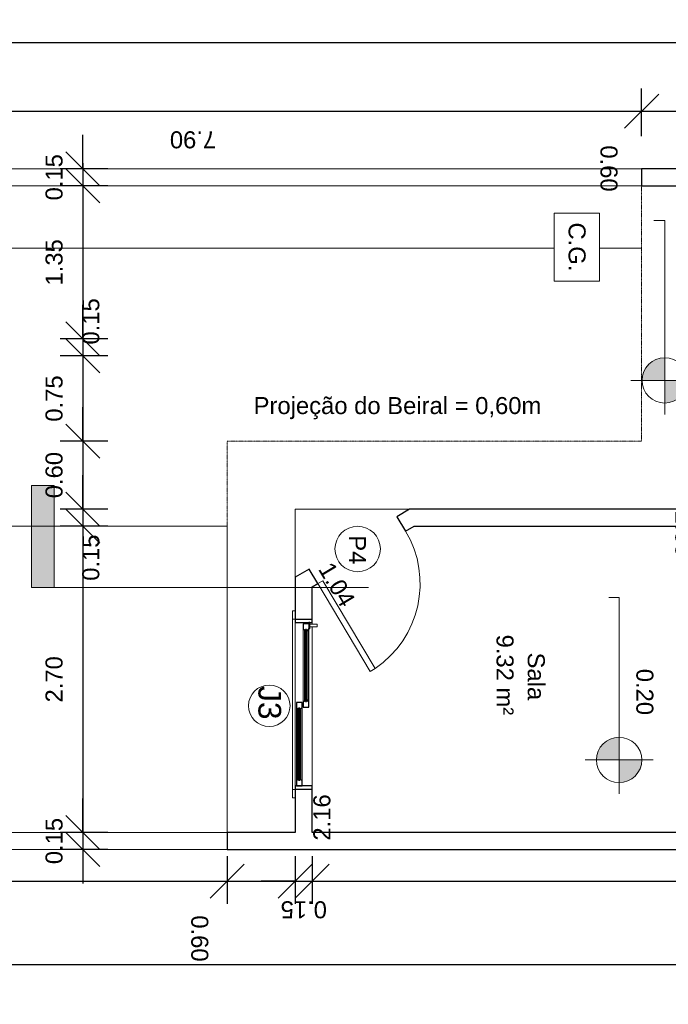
# Model space of a CAD drawing. Header units: centimetres. Extents: x 1481 to 8105, y -69 to 2574.
# Tile 6 of 16: x 1967 to 2538, y 1607 to 2474. Entities that reach past the tile are written whole.
import ezdxf

# ---------------------------------------------------------------- set-up
doc = ezdxf.new("R2010")
doc.units = ezdxf.units.CM
doc.linetypes.add('Oculta', pattern=[0.714375, 0.47625, -0.238125])
doc.linetypes.add('Projeção', pattern=[0.396875, 0.238125, -0.15875])
for name, color, linetype, lineweight in [('A-ANNO-DIMS', 1, 'Continuous', 9), ('A-AREA-IDEN', 1, 'Continuous', 9), ('A-DETL-HDLN', 84, 'Oculta', 9), ('A-DETL-THIN', 151, 'Continuous', 9), ('A-DOOR', 31, 'Continuous', 9), ('A-DOOR-IDEN', 31, 'Continuous', 9), ('A-FLOR', 192, 'Continuous', 9), ('A-FLOR-OVHD', 1, 'Projeção', 9), ('A-GENM', 13, 'Continuous', 9), ('A-GLAZ', 151, 'Continuous', 9), ('A-GLAZ-IDEN', 152, 'Continuous', 9), ('A-WALL', 250, 'Continuous', 9), ('C-TOPO', 7, 'Continuous', 9), ('G-ANNO-DIMS', 182, 'Continuous', 9), ('G-ANNO-SYMB', 111, 'Continuous', 9), ('G-ANNO-TEXT', 231, 'Continuous', 9)]:
    doc.layers.add(name, color=color, linetype=linetype, lineweight=lineweight)
doc.styles.add('Arial', font='arial.ttf', dxfattribs={"height": 15})
doc.styles.add('Arial_1', font='arial.ttf', dxfattribs={"height": 20})
doc.dimstyles.new('Cotas_Internas', dxfattribs={"dimscale": 30.48, "dimtxt": 15.303891, "dimasz": 0.695971, "dimexe": 0, "dimexo": 0.0625, "dimgap": 0.328084, "dimtad": 0, "dimjust": 2, "dimlfac": 0.01, "dimrnd": 0.01, "dimzin": 0, "dimdsep": 46, "dimtxsty": 'Arial', "dimblk1": 'NONE', "dimblk2": 'OBLIQUE', "dimsah": 1, "dimcen": 0.09, "dimse1": 1, "dimsd1": 1, "dimsd2": 1, "dimazin": 0, "dimtfac": 1, "dimtdec": 4, "dimtix": 1, "dimtmove": 2, "dimatfit": 3, "dimfxl": 0, "dimfxlon": 1, "dimtvp": 1, "dimtolj": 1, "dimtzin": 0, "dimarcsym": 2})
doc.dimstyles.new('Cotas_Planta_Baixa', dxfattribs={"dimscale": 30.48, "dimtxt": 15.303891, "dimasz": 0.984252, "dimexe": 0.656168, "dimexo": 0.0625, "dimgap": 0.574147, "dimtad": 1, "dimlfac": 0.01, "dimrnd": 0.01, "dimzin": 0, "dimdsep": 46, "dimtxsty": 'Arial', "dimblk1": 'OBLIQUE', "dimblk2": 'OBLIQUE', "dimsah": 1, "dimcen": 0.09, "dimdle": 0.656168, "dimazin": 0, "dimtfac": 1, "dimtdec": 4, "dimtix": 1, "dimtmove": 0, "dimatfit": 3, "dimfxl": 0.787402, "dimfxlon": 1, "dimtvp": 1, "dimtolj": 1, "dimtzin": 0, "dimarcsym": 2})
doc.dimstyles.new('Cotas_Planta_Baixa_1', dxfattribs={"dimscale": 30.48, "dimtxt": 15.303891, "dimasz": 0.984252, "dimexe": 0.656168, "dimexo": 0.0625, "dimgap": 0.574147, "dimtad": 1, "dimlfac": 0.01, "dimrnd": 0.01, "dimzin": 0, "dimdsep": 46, "dimtxsty": 'Arial', "dimblk1": 'OBLIQUE', "dimblk2": 'OBLIQUE', "dimsah": 1, "dimcen": 0.09, "dimdle": 0.656168, "dimazin": 0, "dimtfac": 1, "dimtdec": 4, "dimtix": 1, "dimtmove": 1, "dimatfit": 3, "dimfxl": 0.787402, "dimfxlon": 1, "dimtvp": 1, "dimtolj": 1, "dimtzin": 0, "dimarcsym": 2})

# ---------------------------------------------------------------- blocks, each defined once
blk = doc.blocks.new('M_Folha única - 90 x 210-645858-Planta Baixa')
at = {"layer": 'A-DOOR', "lineweight": 18}
for p, q in [((39.9, 7.5), (39.9, 97.52)), ((45, 97.52), (39.9, 97.52)), ((45, 7.5), (45, 97.52)), ((45, 7.5), (39.9, 7.5))]:
    blk.add_line(p, q, dxfattribs=at)
at = {"layer": 'A-DOOR'}
blk.add_arc((45, 7.5), 90.17, 93.2424, 180, dxfattribs=at)
blk = doc.blocks.new('Janela 2FL Correr - Janela 2FLs 1_50 x 1_20-628755-Planta Baixa')
at = {"layer": 'A-GENM'}
for p, q in [((66.5, -4.5), (66.5, -5.3)), ((66.75, -4.5), (66.5, -4.5)), ((66.5, -4.5), (66.75, -4.5)), ((66.75, -5.3), (66.5, -5.3)), ((66.5, -5.3), (66.75, -5.3)), ((66.75, -4.5), (72.25, -4.5)), ((72.25, -5.3), (66.75, -5.3)), ((68.25, -5.3), (68.25, -11.5)), ((70.75, -11.5), (70.75, -5.3)), ((72.25, -4.5), (72.5, -4.5)), ((72.5, -4.5), (72.25, -4.5)), ((72.25, -5.3), (72.5, -5.3)), ((72.5, -5.3), (72.25, -5.3)), ((72.5, -5.3), (72.5, -4.5)), ((68.25, -9.5), (68.25, -11.5)), ((68.5, -11.75), (70.5, -11.75)), ((70.75, -11.5), (70.75, -9.5))]:
    blk.add_line(p, q, dxfattribs=at)
for points in [[(68.26, -9.44), (68.25, -9.46), (68.25, -9.48), (68.25, -9.5)], [(70.75, -9.5), (70.75, -9.48), (70.75, -9.46), (70.74, -9.44)]]:
    blk.add_open_spline(points, degree=3, dxfattribs=at)
for points, knots in [([(68.25, -11.5), (68.25, -11.52), (68.25, -11.55), (68.27, -11.6), (68.28, -11.62), (68.29, -11.64), (68.3, -11.66), (68.32, -11.67), (68.34, -11.69), (68.35, -11.7), (68.37, -11.72), (68.4, -11.73), (68.45, -11.75), (68.48, -11.75), (68.5, -11.75)], [0, 0, 0, 0, 0.166667, 0.25, 0.333333, 0.375, 0.416667, 0.5, 0.541667, 0.583333, 0.666667, 0.75, 0.833333, 1, 1, 1, 1]), ([(70.5, -11.75), (70.52, -11.75), (70.55, -11.75), (70.6, -11.73), (70.63, -11.72), (70.65, -11.7), (70.66, -11.69), (70.68, -11.67), (70.7, -11.65), (70.71, -11.63), (70.72, -11.61), (70.73, -11.59), (70.75, -11.55), (70.75, -11.52), (70.75, -11.5)], [0, 0, 0, 0, 0.166667, 0.25, 0.333333, 0.416667, 0.458333, 0.5, 0.583333, 0.666667, 0.708333, 0.75, 0.833333, 1, 1, 1, 1])]:
    blk.add_open_spline(points, degree=3, knots=knots, dxfattribs=at)
at = {"layer": 'A-GLAZ'}
for p, q in [((-75, 10), (-82.5, 10)), ((-82.5, 10), (-82.5, 7.5)), ((-75, 7.5), (-75, 10)), ((-75, 10), (75, 10)), ((82.5, 10), (75, 10)), ((75, 10), (75, 7.5)), ((82.5, 7.5), (82.5, 10)), ((-75, 7.5), (-75, -7.5)), ((-72, -7.5), (-72, 7.5)), ((-72, 7.5), (72, 7.5)), ((1.5, 6.5), (-72, 6.5)), ((-72, 1.5), (1.5, 1.5)), ((-67, 5.5), (-67, 6.5)), ((-3.5, 6.5), (-67, 6.5)), ((-3.5, 5.5), (-67, 5.5)), ((-67, 4.5), (-67, 3.5)), ((-3.5, 4.5), (-67, 4.5)), ((-67, 3.5), (-3.5, 3.5)), ((-67, 1.5), (-67, 2.5)), ((-67, 2.5), (-3.5, 2.5)), ((-67, 1.5), (-3.5, 1.5)), ((-66, 4.5), (-66, 5.5)), ((-4.5, 5.5), (-66, 5.5)), ((-66, 2.5), (-66, 3.5)), ((-66, 2.5), (-4.5, 2.5)), ((-4.5, 5.5), (-4.5, 4.5)), ((-4.5, 3.5), (-4.5, 2.5)), ((-3.5, 6.5), (-3.5, 5.5)), ((-3.5, 3.5), (-3.5, 4.5)), ((-3.5, 2.5), (-3.5, 1.5)), ((71, 0.5), (-2.5, 0.5)), ((-2.5, 0.5), (-2.5, -4.5)), ((1.5, 1.5), (1.5, 6.5)), ((2.5, -0.5), (2.5, 0.5)), ((66, 0.5), (2.5, 0.5)), ((66, 0.5), (66, -0.5)), ((71, -4.5), (71, 0.5)), ((72, 7.5), (72, -7.5)), ((75, -7.5), (75, 7.5)), ((68.28, -7.5), (-72, -7.5)), ((-2.5, -4.5), (71, -4.5)), ((66, -0.5), (2.5, -0.5)), ((66, -1.5), (2.5, -1.5)), ((2.5, -1.5), (2.5, -2.5)), ((2.5, -2.5), (66, -2.5)), ((2.5, -3.5), (66, -3.5)), ((2.5, -4.5), (2.5, -3.5)), ((2.5, -4.5), (66, -4.5)), ((3.5, -1.5), (3.5, -0.5)), ((65, -0.5), (3.5, -0.5)), ((3.5, -3.5), (3.5, -2.5)), ((3.5, -3.5), (65, -3.5)), ((65, -0.5), (65, -1.5)), ((65, -2.5), (65, -3.5)), ((66, -2.5), (66, -1.5)), ((66, -3.5), (66, -4.5)), ((72, -7.5), (70.72, -7.5))]:
    blk.add_line(p, q, dxfattribs=at)
at = {"layer": 'A-GLAZ', "lineweight": 25}
for p, q in [((-72, 7.5), (-75, 7.5)), ((-72, -7.5), (-72, 7.5)), ((-67, 6.5), (-72, 6.5)), ((-72, 6.5), (-72, 1.5)), ((-72, 1.5), (-67, 1.5)), ((-67, 5.5), (-67, 6.5)), ((-66, 5.5), (-67, 5.5)), ((-3.5, 4.5), (-67, 4.5)), ((-67, 4.5), (-67, 3.5)), ((-67, 3.5), (-67, 4.5)), ((-67, 4.5), (-66, 4.5)), ((-67, 3.5), (-3.5, 3.5)), ((-66, 3.5), (-67, 3.5)), ((-67, 1.5), (-67, 2.5)), ((-67, 2.5), (-66, 2.5)), ((-66, 4.5), (-66, 5.5)), ((-66, 2.5), (-66, 3.5)), ((-3.5, 5.5), (-4.5, 5.5)), ((-4.5, 5.5), (-4.5, 4.5)), ((-4.5, 4.5), (-3.5, 4.5)), ((-3.5, 3.5), (-4.5, 3.5)), ((-4.5, 3.5), (-4.5, 2.5)), ((-4.5, 2.5), (-3.5, 2.5)), ((-3.5, 6.5), (-3.5, 5.5)), ((1.5, 6.5), (-3.5, 6.5)), ((-3.5, 3.5), (-3.5, 4.5)), ((-3.5, 4.5), (-3.5, 3.5)), ((-3.5, 2.5), (-3.5, 1.5)), ((-3.5, 1.5), (1.5, 1.5)), ((2.5, 0.5), (-2.5, 0.5)), ((-2.5, 0.5), (-2.5, -4.5)), ((1.5, 1.5), (1.5, 6.5)), ((2.5, -0.5), (2.5, 0.5)), ((66, 0.5), (66, -0.5)), ((71, 0.5), (66, 0.5)), ((71, -4.5), (71, 0.5)), ((75, 7.5), (72, 7.5)), ((72, 7.5), (72, -4.5)), ((-75, -7.5), (-72, -7.5)), ((-2.5, -4.5), (2.5, -4.5)), ((3.5, -0.5), (2.5, -0.5)), ((66, -1.5), (2.5, -1.5)), ((2.5, -1.5), (2.5, -2.5)), ((2.5, -2.5), (2.5, -1.5)), ((2.5, -1.5), (3.5, -1.5)), ((2.5, -2.5), (66, -2.5)), ((3.5, -2.5), (2.5, -2.5)), ((2.5, -4.5), (2.5, -3.5)), ((2.5, -3.5), (3.5, -3.5)), ((3.5, -1.5), (3.5, -0.5)), ((3.5, -3.5), (3.5, -2.5)), ((66, -0.5), (65, -0.5)), ((65, -0.5), (65, -1.5)), ((65, -1.5), (66, -1.5)), ((66, -2.5), (65, -2.5)), ((65, -2.5), (65, -3.5)), ((65, -3.5), (66, -3.5)), ((66, -2.5), (66, -1.5)), ((66, -1.5), (66, -2.5)), ((66, -3.5), (66, -4.5)), ((66, -4.5), (66.75, -4.5)), ((72, -5.3), (72, -7.5)), ((72, -7.5), (75, -7.5))]:
    blk.add_line(p, q, dxfattribs=at)
blk = doc.blocks.new('M_Identificador da porta - M_Identificador da porta-1233-Planta Baixa')
at = {"layer": 'A-DOOR-IDEN'}
blk.add_circle((-0.0103, 0.0033), 0.2, dxfattribs=at)
blk = doc.blocks.new('M_Identificador da janela - M_Identificador da janela-3796-Planta Baixa')
at = {"layer": 'A-GLAZ-IDEN'}
blk.add_circle((0.0131, -0.0015), 0.1827, dxfattribs=at)
blk = doc.blocks.new('Elevações de ponto - M_Cota de elevação - Alvo preenchido-23738-Planta Baixa')
at = {"layer": 'G-ANNO-DIMS'}
h = blk.add_hatch(color=256, dxfattribs=at)
edge = h.paths.add_edge_path(flags=0)
edge.add_line((0, 0), (-0.2, 0))
edge.add_arc((0, 0), 0.2, 90, 180, ccw=False)
edge.add_line((0, 0.2), (0, 0))
h = blk.add_hatch(color=256, dxfattribs=at)
edge = h.paths.add_edge_path(flags=0)
edge.add_line((0, 0), (0.2, 0))
edge.add_arc((0, 0), 0.2, 270, 360, ccw=False)
edge.add_line((0, -0.2), (0, 0))
for p, q in [((0, -0.3), (0, 0.3)), ((-0.3, 0), (1.4, 0))]:
    blk.add_line(p, q, dxfattribs=at)
blk.add_circle((0, 0), 0.2, dxfattribs=at)
blk = doc.blocks.new('*D210')
at = {"layer": 'Defpoints', "color": 0, "transparency": 16777216}
for p in [(2215.76, 1974.55), (2215.76, 1758.06), (2215.76, 1758.06)]:
    blk.add_point(p, dxfattribs=at)
at = {"layer": 'A-ANNO-DIMS', "color": 0, "transparency": 16777216, "insert": (2225.23, 1750.96), "char_height": 15, "width": 48.5957, "attachment_point": 1, "rotation": 90, "line_spacing_factor": 0.941778, "style": 'Arial'}
blk.add_mtext('\\A1;2.16', dxfattribs=at)
blk = doc.blocks.new('_None')
blk = doc.blocks.new('_Oblique')
at = {"color": 0, "linetype": 'ByBlock', "lineweight": -2}
blk.add_line((-0.5, -0.5), (0.5, 0.5), dxfattribs=at)
blk = doc.blocks.new('*D211')
at = {"layer": 'Defpoints', "color": 0, "transparency": 16777216}
for p in [(2310.75, 2033.43), (2221.11, 1979.92), (2221.11, 1979.92)]:
    blk.add_point(p, dxfattribs=at)
at = {"layer": 'A-ANNO-DIMS', "color": 0, "transparency": 16777216, "insert": (2241.99, 1998), "char_height": 15, "width": 48.5957, "attachment_point": 1, "rotation": 300.83783, "line_spacing_factor": 0.941778, "style": 'Arial'}
blk.add_mtext('\\A1;1.04', dxfattribs=at)
blk = doc.blocks.new('*D212')
at = {"layer": 'Defpoints', "color": 0, "transparency": 16777216}
for p in [(2313.96, 2036.85), (2574.32, 2036.85), (2574.32, 2036.85)]:
    blk.add_point(p, dxfattribs=at)
at = {"layer": 'A-ANNO-DIMS', "color": 0, "transparency": 16777216, "insert": (2559.02, 2041.67), "char_height": 15, "width": 48.5957, "attachment_point": 1, "rotation": 270, "line_spacing_factor": 0.941778, "style": 'Arial'}
blk.add_mtext('\\A1;2.60', dxfattribs=at)
blk = doc.blocks.new('*D214')
at = {"layer": 'Defpoints', "color": 0, "transparency": 16777216}
for p in [(2224.32, 1789.92), (3319.32, 1789.92), (3319.32, 1789.92)]:
    blk.add_point(p, dxfattribs=at)
at = {"layer": 'A-ANNO-DIMS', "color": 0, "transparency": 16777216, "insert": (3183.86, 1801.66), "char_height": 15, "width": 62.4399, "attachment_point": 1, "rotation": 270, "line_spacing_factor": 0.941778, "style": 'Arial'}
blk.add_mtext('\\A1;10.95', dxfattribs=at)
blk = doc.blocks.new('*D232')
at = {"layer": 'A-ANNO-DIMS', "color": 0, "lineweight": -2, "transparency": 16777216}
for p, q in [((1724.32, 2371.76), (1724.32, 2413.85)), ((2514.32, 2371.76), (2514.32, 2413.85)), ((1704.32, 2393.85), (2534.32, 2393.85))]:
    blk.add_line(p, q, dxfattribs=at)
at = {"layer": 'Defpoints', "color": 0, "transparency": 16777216}
for p in [(2514.32, 2393.85), (1724.32, 2369.85), (2514.32, 2369.85)]:
    blk.add_point(p, dxfattribs=at)
at = {"layer": 'A-ANNO-DIMS', "color": 0, "lineweight": -2, "transparency": 16777216, "xscale": 29.99999999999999, "yscale": 29.99999999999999, "zscale": 29.99999999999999, "rotation": 180}
blk.add_blockref('_Oblique', (1724.32, 2393.85), dxfattribs=at)
at = {"layer": 'A-ANNO-DIMS', "color": 0, "lineweight": -2, "transparency": 16777216, "xscale": 29.99999999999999, "yscale": 29.99999999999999, "zscale": 29.99999999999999}
blk.add_blockref('_Oblique', (2514.32, 2393.85), dxfattribs=at)
at = {"layer": 'A-ANNO-DIMS', "color": 0, "transparency": 16777216, "insert": (2119.32, 2368.69), "char_height": 15, "width": 48.5957, "attachment_point": 5, "rotation": 180, "style": 'Arial'}
blk.add_mtext('\\A1;7.90', dxfattribs=at)
blk = doc.blocks.new('*D233')
at = {"layer": 'A-ANNO-DIMS', "color": 0, "lineweight": -2, "transparency": 16777216}
for p, q in [((2514.32, 2371.76), (2514.32, 2413.85)), ((2574.32, 2371.76), (2574.32, 2413.85)), ((2494.32, 2393.85), (2594.32, 2393.85))]:
    blk.add_line(p, q, dxfattribs=at)
at = {"layer": 'Defpoints', "color": 0, "transparency": 16777216}
for p in [(2574.32, 2393.85), (2514.32, 2369.85), (2574.32, 2369.85)]:
    blk.add_point(p, dxfattribs=at)
at = {"layer": 'A-ANNO-DIMS', "color": 0, "lineweight": -2, "transparency": 16777216, "xscale": 29.99999999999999, "yscale": 29.99999999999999, "zscale": 29.99999999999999, "rotation": 180}
blk.add_blockref('_Oblique', (2514.32, 2393.85), dxfattribs=at)
at = {"layer": 'A-ANNO-DIMS', "color": 0, "lineweight": -2, "transparency": 16777216, "xscale": 29.99999999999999, "yscale": 29.99999999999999, "zscale": 29.99999999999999}
blk.add_blockref('_Oblique', (2574.32, 2393.85), dxfattribs=at)
at = {"layer": 'A-ANNO-DIMS', "color": 0, "transparency": 16777216, "insert": (2493.05, 2363.68), "char_height": 15, "width": 48.5957, "attachment_point": 1, "rotation": 270, "line_spacing_factor": 0.941778, "style": 'Arial'}
blk.add_mtext('\\A1;0.60', dxfattribs=at)
blk = doc.blocks.new('*D247')
at = {"layer": 'A-ANNO-DIMS', "color": 0, "lineweight": -2, "transparency": 16777216}
for p, q in [((1709.32, 2432.35), (1709.32, 2474.44)), ((4709.32, 2432.35), (4709.32, 2474.44)), ((1689.32, 2454.44), (4729.32, 2454.44))]:
    blk.add_line(p, q, dxfattribs=at)
at = {"layer": 'Defpoints', "color": 0, "transparency": 16777216}
for p in [(4709.32, 2454.44), (1709.32, 2430.44), (4709.32, 2430.44)]:
    blk.add_point(p, dxfattribs=at)
at = {"layer": 'A-ANNO-DIMS', "color": 0, "lineweight": -2, "transparency": 16777216, "xscale": 29.99999999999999, "yscale": 29.99999999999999, "zscale": 29.99999999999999, "rotation": 180}
blk.add_blockref('_Oblique', (1709.32, 2454.44), dxfattribs=at)
at = {"layer": 'A-ANNO-DIMS', "color": 0, "lineweight": -2, "transparency": 16777216, "xscale": 29.99999999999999, "yscale": 29.99999999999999, "zscale": 29.99999999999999}
blk.add_blockref('_Oblique', (4709.32, 2454.44), dxfattribs=at)
at = {"layer": 'A-ANNO-DIMS', "color": 0, "transparency": 16777216, "insert": (3209.32, 2429.28), "char_height": 15, "width": 62.4399, "attachment_point": 5, "rotation": 180, "style": 'Arial'}
blk.add_mtext('\\A1;30.00', dxfattribs=at)
blk = doc.blocks.new('*D249')
at = {"layer": 'A-ANNO-DIMS', "color": 0, "lineweight": -2, "transparency": 16777216}
for p, q in [((1724.32, 1737.33), (1724.32, 1695.24)), ((2149.32, 1737.33), (2149.32, 1695.24)), ((1704.32, 1715.24), (2169.32, 1715.24))]:
    blk.add_line(p, q, dxfattribs=at)
at = {"layer": 'Defpoints', "color": 0, "transparency": 16777216}
for p in [(1724.32, 1739.24), (2149.32, 1739.24), (2149.32, 1715.24)]:
    blk.add_point(p, dxfattribs=at)
at = {"layer": 'A-ANNO-DIMS', "color": 0, "lineweight": -2, "transparency": 16777216, "xscale": 29.99999999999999, "yscale": 29.99999999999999, "zscale": 29.99999999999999, "rotation": 180}
blk.add_blockref('_Oblique', (1724.32, 1715.24), dxfattribs=at)
at = {"layer": 'A-ANNO-DIMS', "color": 0, "lineweight": -2, "transparency": 16777216, "xscale": 29.99999999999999, "yscale": 29.99999999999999, "zscale": 29.99999999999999}
blk.add_blockref('_Oblique', (2149.32, 1715.24), dxfattribs=at)
at = {"layer": 'A-ANNO-DIMS', "color": 0, "transparency": 16777216, "insert": (1936.82, 1690.08), "char_height": 15, "width": 48.5957, "attachment_point": 5, "rotation": 180, "style": 'Arial'}
blk.add_mtext('\\A1;4.25', dxfattribs=at)
blk = doc.blocks.new('*D250')
at = {"layer": 'A-ANNO-DIMS', "color": 0, "lineweight": -2, "transparency": 16777216}
for p, q in [((2149.32, 1737.33), (2149.32, 1695.24)), ((2209.32, 1737.33), (2209.32, 1695.24)), ((2129.32, 1715.24), (2229.32, 1715.24))]:
    blk.add_line(p, q, dxfattribs=at)
at = {"layer": 'Defpoints', "color": 0, "transparency": 16777216}
for p in [(2149.32, 1739.24), (2209.32, 1739.24), (2209.32, 1715.24)]:
    blk.add_point(p, dxfattribs=at)
at = {"layer": 'A-ANNO-DIMS', "color": 0, "lineweight": -2, "transparency": 16777216, "xscale": 29.99999999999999, "yscale": 29.99999999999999, "zscale": 29.99999999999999, "rotation": 180}
blk.add_blockref('_Oblique', (2149.32, 1715.24), dxfattribs=at)
at = {"layer": 'A-ANNO-DIMS', "color": 0, "lineweight": -2, "transparency": 16777216, "xscale": 29.99999999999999, "yscale": 29.99999999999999, "zscale": 29.99999999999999}
blk.add_blockref('_Oblique', (2209.32, 1715.24), dxfattribs=at)
at = {"layer": 'A-ANNO-DIMS', "color": 0, "transparency": 16777216, "insert": (2132.74, 1685.06), "char_height": 15, "width": 48.5957, "attachment_point": 1, "rotation": 270, "line_spacing_factor": 0.941778, "style": 'Arial'}
blk.add_mtext('\\A1;0.60', dxfattribs=at)
blk = doc.blocks.new('*D251')
at = {"layer": 'A-ANNO-DIMS', "color": 0, "lineweight": -2, "transparency": 16777216}
for p, q in [((2209.32, 1737.33), (2209.32, 1695.24)), ((2224.32, 1737.33), (2224.32, 1695.24)), ((2209.32, 1715.24), (2179.32, 1715.24)), ((2209.32, 1715.24), (2224.32, 1715.24)), ((2224.32, 1715.24), (2254.32, 1715.24))]:
    blk.add_line(p, q, dxfattribs=at)
at = {"layer": 'Defpoints', "color": 0, "transparency": 16777216}
for p in [(2209.32, 1739.24), (2224.32, 1739.24), (2224.32, 1715.24)]:
    blk.add_point(p, dxfattribs=at)
at = {"layer": 'A-ANNO-DIMS', "color": 0, "lineweight": -2, "transparency": 16777216, "xscale": 29.99999999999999, "yscale": 29.99999999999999, "zscale": 29.99999999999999}
blk.add_blockref('_Oblique', (2209.32, 1715.24), dxfattribs=at)
at = {"layer": 'A-ANNO-DIMS', "color": 0, "lineweight": -2, "transparency": 16777216, "xscale": 29.99999999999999, "yscale": 29.99999999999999, "zscale": 29.99999999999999, "rotation": 180}
blk.add_blockref('_Oblique', (2224.32, 1715.24), dxfattribs=at)
at = {"layer": 'A-ANNO-DIMS', "color": 0, "transparency": 16777216, "insert": (2216.82, 1690.08), "char_height": 15, "width": 48.5957, "attachment_point": 5, "rotation": 180, "style": 'Arial'}
blk.add_mtext('\\A1;0.15', dxfattribs=at)
blk = doc.blocks.new('*D252')
at = {"layer": 'A-ANNO-DIMS', "color": 0, "lineweight": -2, "transparency": 16777216}
for p, q in [((2224.32, 1737.33), (2224.32, 1695.24)), ((3319.32, 1737.33), (3319.32, 1695.24)), ((2204.32, 1715.24), (3339.32, 1715.24))]:
    blk.add_line(p, q, dxfattribs=at)
at = {"layer": 'Defpoints', "color": 0, "transparency": 16777216}
for p in [(2224.32, 1739.24), (3319.32, 1739.24), (3319.32, 1715.24)]:
    blk.add_point(p, dxfattribs=at)
at = {"layer": 'A-ANNO-DIMS', "color": 0, "lineweight": -2, "transparency": 16777216, "xscale": 29.99999999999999, "yscale": 29.99999999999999, "zscale": 29.99999999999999, "rotation": 180}
blk.add_blockref('_Oblique', (2224.32, 1715.24), dxfattribs=at)
at = {"layer": 'A-ANNO-DIMS', "color": 0, "lineweight": -2, "transparency": 16777216, "xscale": 29.99999999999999, "yscale": 29.99999999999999, "zscale": 29.99999999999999}
blk.add_blockref('_Oblique', (3319.32, 1715.24), dxfattribs=at)
at = {"layer": 'A-ANNO-DIMS', "color": 0, "transparency": 16777216, "insert": (2771.82, 1690.08), "char_height": 15, "width": 62.4399, "attachment_point": 5, "rotation": 180, "style": 'Arial'}
blk.add_mtext('\\A1;10.95', dxfattribs=at)
blk = doc.blocks.new('*D259')
at = {"layer": 'A-ANNO-DIMS', "color": 0, "lineweight": -2, "transparency": 16777216}
for p, q in [((1709.32, 1663.75), (1709.32, 1621.66)), ((4709.32, 1663.75), (4709.32, 1621.66)), ((1689.32, 1641.66), (4729.32, 1641.66))]:
    blk.add_line(p, q, dxfattribs=at)
at = {"layer": 'Defpoints', "color": 0, "transparency": 16777216}
for p in [(1709.32, 1665.66), (4709.32, 1665.66), (4709.32, 1641.66)]:
    blk.add_point(p, dxfattribs=at)
at = {"layer": 'A-ANNO-DIMS', "color": 0, "lineweight": -2, "transparency": 16777216, "xscale": 29.99999999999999, "yscale": 29.99999999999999, "zscale": 29.99999999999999, "rotation": 180}
blk.add_blockref('_Oblique', (1709.32, 1641.66), dxfattribs=at)
at = {"layer": 'A-ANNO-DIMS', "color": 0, "lineweight": -2, "transparency": 16777216, "xscale": 29.99999999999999, "yscale": 29.99999999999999, "zscale": 29.99999999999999}
blk.add_blockref('_Oblique', (4709.32, 1641.66), dxfattribs=at)
at = {"layer": 'A-ANNO-DIMS', "color": 0, "transparency": 16777216, "insert": (3209.32, 1616.5), "char_height": 15, "width": 62.4399, "attachment_point": 5, "rotation": 180, "style": 'Arial'}
blk.add_mtext('\\A1;30.00', dxfattribs=at)
blk = doc.blocks.new('*D275')
at = {"layer": 'A-ANNO-DIMS', "color": 0, "lineweight": -2, "transparency": 16777216}
for p, q in [((2022.19, 2343.06), (2022.19, 2373.06)), ((2044.29, 2343.06), (2002.19, 2343.06)), ((2022.19, 2343.06), (2022.19, 2328.06)), ((2044.29, 2328.06), (2002.19, 2328.06)), ((2022.19, 2328.06), (2022.19, 2298.06))]:
    blk.add_line(p, q, dxfattribs=at)
at = {"layer": 'Defpoints', "color": 0, "transparency": 16777216}
for p in [(2046.19, 2343.06), (2022.19, 2328.06), (2046.19, 2328.06)]:
    blk.add_point(p, dxfattribs=at)
at = {"layer": 'A-ANNO-DIMS', "color": 0, "lineweight": -2, "transparency": 16777216, "xscale": 29.99999999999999, "yscale": 29.99999999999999, "zscale": 29.99999999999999}
for p, rotation in [((2022.19, 2343.06), 270), ((2022.19, 2328.06), 90)]:
    blk.add_blockref('_Oblique', p, dxfattribs=dict(at, rotation=rotation))
at = {"layer": 'A-ANNO-DIMS', "color": 0, "transparency": 16777216, "insert": (1997.03, 2335.56), "char_height": 15, "width": 48.5957, "attachment_point": 5, "rotation": 90, "style": 'Arial'}
blk.add_mtext('\\A1;0.15', dxfattribs=at)
blk = doc.blocks.new('*D276')
at = {"layer": 'A-ANNO-DIMS', "color": 0, "lineweight": -2, "transparency": 16777216}
for p, q in [((2022.19, 2348.06), (2022.19, 2173.06)), ((2044.29, 2328.06), (2002.19, 2328.06)), ((2044.29, 2193.06), (2002.19, 2193.06))]:
    blk.add_line(p, q, dxfattribs=at)
at = {"layer": 'Defpoints', "color": 0, "transparency": 16777216}
for p in [(2046.19, 2328.06), (2022.19, 2193.06), (2046.19, 2193.06)]:
    blk.add_point(p, dxfattribs=at)
at = {"layer": 'A-ANNO-DIMS', "color": 0, "lineweight": -2, "transparency": 16777216, "xscale": 29.99999999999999, "yscale": 29.99999999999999, "zscale": 29.99999999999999}
for p, rotation in [((2022.19, 2328.06), 90), ((2022.19, 2193.06), 270)]:
    blk.add_blockref('_Oblique', p, dxfattribs=dict(at, rotation=rotation))
at = {"layer": 'A-ANNO-DIMS', "color": 0, "transparency": 16777216, "insert": (1997.03, 2260.56), "char_height": 15, "width": 48.5957, "attachment_point": 5, "rotation": 90, "style": 'Arial'}
blk.add_mtext('\\A1;1.35', dxfattribs=at)
blk = doc.blocks.new('*D277')
at = {"layer": 'A-ANNO-DIMS', "color": 0, "lineweight": -2, "transparency": 16777216}
for p, q in [((2022.19, 2193.06), (2022.19, 2223.06)), ((2044.29, 2193.06), (2002.19, 2193.06)), ((2022.19, 2193.06), (2022.19, 2178.06)), ((2044.29, 2178.06), (2002.19, 2178.06)), ((2022.19, 2178.06), (2022.19, 2148.06))]:
    blk.add_line(p, q, dxfattribs=at)
at = {"layer": 'Defpoints', "color": 0, "transparency": 16777216}
for p in [(2046.19, 2193.06), (2022.19, 2178.06), (2046.19, 2178.06)]:
    blk.add_point(p, dxfattribs=at)
at = {"layer": 'A-ANNO-DIMS', "color": 0, "lineweight": -2, "transparency": 16777216, "xscale": 29.99999999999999, "yscale": 29.99999999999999, "zscale": 29.99999999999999}
for p, rotation in [((2022.19, 2193.06), 270), ((2022.19, 2178.06), 90)]:
    blk.add_blockref('_Oblique', p, dxfattribs=dict(at, rotation=rotation))
at = {"layer": 'A-ANNO-DIMS', "color": 0, "transparency": 16777216, "insert": (2021.78, 2188.15), "char_height": 15, "width": 48.5957, "attachment_point": 1, "rotation": 90, "line_spacing_factor": 0.941778, "style": 'Arial'}
blk.add_mtext('\\A1;0.15', dxfattribs=at)
blk = doc.blocks.new('*D278')
at = {"layer": 'A-ANNO-DIMS', "color": 0, "lineweight": -2, "transparency": 16777216}
for p, q in [((2022.19, 2198.06), (2022.19, 2083.06)), ((2044.29, 2178.06), (2002.19, 2178.06)), ((2044.29, 2103.06), (2002.19, 2103.06))]:
    blk.add_line(p, q, dxfattribs=at)
at = {"layer": 'Defpoints', "color": 0, "transparency": 16777216}
for p in [(2046.19, 2178.06), (2022.19, 2103.06), (2046.19, 2103.06)]:
    blk.add_point(p, dxfattribs=at)
at = {"layer": 'A-ANNO-DIMS', "color": 0, "lineweight": -2, "transparency": 16777216, "xscale": 29.99999999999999, "yscale": 29.99999999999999, "zscale": 29.99999999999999}
for p, rotation in [((2022.19, 2178.06), 90), ((2022.19, 2103.06), 270)]:
    blk.add_blockref('_Oblique', p, dxfattribs=dict(at, rotation=rotation))
at = {"layer": 'A-ANNO-DIMS', "color": 0, "transparency": 16777216, "insert": (1997.03, 2140.56), "char_height": 15, "width": 48.5957, "attachment_point": 5, "rotation": 90, "style": 'Arial'}
blk.add_mtext('\\A1;0.75', dxfattribs=at)
blk = doc.blocks.new('*D279')
at = {"layer": 'A-ANNO-DIMS', "color": 0, "lineweight": -2, "transparency": 16777216}
for p, q in [((2022.19, 2103.06), (2022.19, 2133.06)), ((2044.29, 2103.06), (2002.19, 2103.06)), ((2022.19, 2103.06), (2022.19, 2043.06)), ((2044.29, 2043.06), (2002.19, 2043.06)), ((2022.19, 2043.06), (2022.19, 2013.06))]:
    blk.add_line(p, q, dxfattribs=at)
at = {"layer": 'Defpoints', "color": 0, "transparency": 16777216}
for p in [(2046.19, 2103.06), (2022.19, 2043.06), (2046.19, 2043.06)]:
    blk.add_point(p, dxfattribs=at)
at = {"layer": 'A-ANNO-DIMS', "color": 0, "lineweight": -2, "transparency": 16777216, "xscale": 29.99999999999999, "yscale": 29.99999999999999, "zscale": 29.99999999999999}
for p, rotation in [((2022.19, 2103.06), 270), ((2022.19, 2043.06), 90)]:
    blk.add_blockref('_Oblique', p, dxfattribs=dict(at, rotation=rotation))
at = {"layer": 'A-ANNO-DIMS', "color": 0, "transparency": 16777216, "insert": (1997.03, 2073.06), "char_height": 15, "width": 48.5957, "attachment_point": 5, "rotation": 90, "style": 'Arial'}
blk.add_mtext('\\A1;0.60', dxfattribs=at)
blk = doc.blocks.new('*D280')
at = {"layer": 'A-ANNO-DIMS', "color": 0, "lineweight": -2, "transparency": 16777216}
for p, q in [((2022.19, 2043.06), (2022.19, 2073.06)), ((2044.29, 2043.06), (2002.19, 2043.06)), ((2022.19, 2043.06), (2022.19, 2028.06)), ((2044.29, 2028.06), (2002.19, 2028.06)), ((2022.19, 2028.06), (2022.19, 1998.06))]:
    blk.add_line(p, q, dxfattribs=at)
at = {"layer": 'Defpoints', "color": 0, "transparency": 16777216}
for p in [(2046.19, 2043.06), (2022.19, 2028.06), (2046.19, 2028.06)]:
    blk.add_point(p, dxfattribs=at)
at = {"layer": 'A-ANNO-DIMS', "color": 0, "lineweight": -2, "transparency": 16777216, "xscale": 29.99999999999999, "yscale": 29.99999999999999, "zscale": 29.99999999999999}
for p, rotation in [((2022.19, 2043.06), 270), ((2022.19, 2028.06), 90)]:
    blk.add_blockref('_Oblique', p, dxfattribs=dict(at, rotation=rotation))
at = {"layer": 'A-ANNO-DIMS', "color": 0, "transparency": 16777216, "insert": (2021.78, 1979.93), "char_height": 15, "width": 48.5957, "attachment_point": 1, "rotation": 90, "line_spacing_factor": 0.941778, "style": 'Arial'}
blk.add_mtext('\\A1;0.15', dxfattribs=at)
blk = doc.blocks.new('*D281')
at = {"layer": 'A-ANNO-DIMS', "color": 0, "lineweight": -2, "transparency": 16777216}
for p, q in [((2022.19, 2048.06), (2022.19, 1738.06)), ((2044.29, 2028.06), (2002.19, 2028.06)), ((2044.29, 1758.06), (2002.19, 1758.06))]:
    blk.add_line(p, q, dxfattribs=at)
at = {"layer": 'Defpoints', "color": 0, "transparency": 16777216}
for p in [(2046.19, 2028.06), (2022.19, 1758.06), (2046.19, 1758.06)]:
    blk.add_point(p, dxfattribs=at)
at = {"layer": 'A-ANNO-DIMS', "color": 0, "lineweight": -2, "transparency": 16777216, "xscale": 29.99999999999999, "yscale": 29.99999999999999, "zscale": 29.99999999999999}
for p, rotation in [((2022.19, 2028.06), 90), ((2022.19, 1758.06), 270)]:
    blk.add_blockref('_Oblique', p, dxfattribs=dict(at, rotation=rotation))
at = {"layer": 'A-ANNO-DIMS', "color": 0, "transparency": 16777216, "insert": (1997.03, 1893.06), "char_height": 15, "width": 48.5957, "attachment_point": 5, "rotation": 90, "style": 'Arial'}
blk.add_mtext('\\A1;2.70', dxfattribs=at)
blk = doc.blocks.new('*D282')
at = {"layer": 'A-ANNO-DIMS', "color": 0, "lineweight": -2, "transparency": 16777216}
for p, q in [((2022.19, 1758.06), (2022.19, 1788.06)), ((2044.29, 1758.06), (2002.19, 1758.06)), ((2022.19, 1758.06), (2022.19, 1743.06)), ((2044.29, 1743.06), (2002.19, 1743.06)), ((2022.19, 1743.06), (2022.19, 1713.06))]:
    blk.add_line(p, q, dxfattribs=at)
at = {"layer": 'Defpoints', "color": 0, "transparency": 16777216}
for p in [(2046.19, 1758.06), (2022.19, 1743.06), (2046.19, 1743.06)]:
    blk.add_point(p, dxfattribs=at)
at = {"layer": 'A-ANNO-DIMS', "color": 0, "lineweight": -2, "transparency": 16777216, "xscale": 29.99999999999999, "yscale": 29.99999999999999, "zscale": 29.99999999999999}
for p, rotation in [((2022.19, 1758.06), 270), ((2022.19, 1743.06), 90)]:
    blk.add_blockref('_Oblique', p, dxfattribs=dict(at, rotation=rotation))
at = {"layer": 'A-ANNO-DIMS', "color": 0, "transparency": 16777216, "insert": (1997.03, 1750.56), "char_height": 15, "width": 48.5957, "attachment_point": 5, "rotation": 90, "style": 'Arial'}
blk.add_mtext('\\A1;0.15', dxfattribs=at)
blk = doc.blocks.new('Corte - M_Final do corte - Preenchido-28045-Planta Baixa')
at = {"layer": 'G-ANNO-SYMB'}
blk.add_hatch(color=256, dxfattribs=at).paths.add_polyline_path([(0, 0.9), (0, 0), (-0.2, 0), (-0.2, 0.9)], flags=0)
for p, q in [((0, 0.9), (-0.2, 0.9)), ((-0.2, 0.9), (-0.2, 0)), ((0, 0), (0, 0.9)), ((-0.2, 0), (0, 0))]:
    blk.add_line(p, q, dxfattribs=at)

msp = doc.modelspace()

# ---------------------------------------------------------------- linework, layer by layer
at = {"layer": 'A-DETL-HDLN'}
for p, q in [((2437.251, 2273.061), (1827.251, 2273.061)), ((2514.319, 2273.061), (2477.251, 2273.061))]:
    msp.add_line(p, q, dxfattribs=at)
at = {"layer": 'A-DETL-THIN'}
for p, q in [((2477.251, 2303.948), (2437.251, 2303.948)), ((2437.251, 2303.948), (2437.251, 2243.948)), ((2477.251, 2243.948), (2477.251, 2303.948)), ((2437.251, 2243.948), (2477.251, 2243.948))]:
    msp.add_line(p, q, dxfattribs=at)
at = {"layer": 'A-FLOR'}
for p, q in [((2309.819, 2043.061), (2209.319, 2043.061)), ((2209.319, 2043.061), (2209.319, 1983.061)), ((1724.319, 2028.061), (2149.319, 2028.061)), ((2149.319, 2028.061), (2149.319, 1758.061))]:
    msp.add_line(p, q, dxfattribs=at)
at = {"layer": 'A-FLOR-OVHD'}
for p, q in [((2514.319, 2103.061), (2514.319, 2328.061)), ((2149.319, 2043.061), (2149.319, 2103.061)), ((2149.319, 2103.061), (2514.319, 2103.061)), ((2149.319, 2028.061), (2149.319, 2043.061))]:
    msp.add_line(p, q, dxfattribs=at)
at = {"layer": 'A-WALL'}
for p, q in [((1709.319, 2343.061), (2514.319, 2343.061)), ((2514.319, 2328.061), (1709.319, 2328.061)), ((1724.319, 1758.061), (2149.319, 1758.061)), ((2149.319, 1743.061), (1709.319, 1743.061))]:
    msp.add_line(p, q, dxfattribs=at)
at = {"layer": 'A-WALL', "lineweight": 25}
for p, q in [((2916.74, 2343.061), (2514.319, 2343.061)), ((2514.319, 2343.061), (2514.319, 2328.061)), ((2514.319, 2328.061), (2574.319, 2328.061)), ((2309.819, 2043.061), (2298.702, 2036.423)), ((2574.319, 2043.061), (2309.819, 2043.061)), ((2298.702, 2036.423), (2306.391, 2023.544)), ((2306.391, 2023.544), (2313.956, 2028.061)), ((2313.956, 2028.061), (2589.319, 2028.061)), ((2221.426, 1990.288), (2209.319, 1983.061)), ((2229.115, 1977.409), (2221.426, 1990.288)), ((2209.319, 1983.061), (2209.319, 1946.061)), ((2224.319, 1974.546), (2229.115, 1977.409)), ((2224.319, 1946.061), (2224.319, 1974.546)), ((2209.319, 1946.061), (2224.319, 1946.061)), ((2209.319, 1796.061), (2209.319, 1758.061)), ((2224.319, 1796.061), (2209.319, 1796.061)), ((2224.319, 1758.061), (2224.319, 1796.061)), ((2209.319, 1758.061), (2149.319, 1758.061)), ((2149.319, 1758.061), (2149.319, 1743.061)), ((3319.319, 1758.061), (2224.319, 1758.061)), ((2149.319, 1743.061), (3769.319, 1743.061))]:
    msp.add_line(p, q, dxfattribs=at)
at = {"layer": 'C-TOPO'}
for p, q in [((4709.319, 2343.061), (1709.319, 2343.061)), ((4709.319, 1743.061), (1709.319, 1743.061))]:
    msp.add_line(p, q, dxfattribs=at)
at = {"layer": 'G-ANNO-DIMS'}
for p, q in [((2524.967, 2297.542), (2534.664, 2297.542)), ((2534.664, 2297.542), (2534.664, 2156.557)), ((2485.575, 1965.058), (2494.454, 1965.058)), ((2494.454, 1965.058), (2494.454, 1822.012))]:
    msp.add_line(p, q, dxfattribs=at)
at = {"layer": 'G-ANNO-SYMB'}
msp.add_line((2273.915, 1974.015), (1996.963, 1974.015), dxfattribs=at)

# ---------------------------------------------------------------- block references
at = {"layer": 'A-DOOR', "rotation": 210.8378319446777}
msp.add_blockref('M_Folha única - 90 x 210-645858-Planta Baixa', (2263.908, 2006.916), dxfattribs=at)
at = {"layer": 'A-DOOR-IDEN', "xscale": 99.99999999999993, "yscale": 99.99999999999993, "zscale": 99.99999999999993, "rotation": 269.9999999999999}
msp.add_blockref('M_Identificador da porta - M_Identificador da porta-1233-Planta Baixa', (2263.908, 2006.916), dxfattribs=at)
at = {"layer": 'A-GLAZ', "rotation": 89.99999999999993}
msp.add_blockref('Janela 2FL Correr - Janela 2FLs 1_50 x 1_20-628755-Planta Baixa', (2216.819, 1871.061), dxfattribs=at)
at = {"layer": 'A-GLAZ-IDEN', "xscale": 99.99999999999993, "yscale": 99.99999999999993, "zscale": 99.99999999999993, "rotation": 269.9999999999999}
msp.add_blockref('M_Identificador da janela - M_Identificador da janela-3796-Planta Baixa', (2186.581, 1871.061), dxfattribs=at)
at = {"layer": 'G-ANNO-DIMS', "extrusion": (0, 0, -1), "xscale": 99.99999999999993, "yscale": 99.99999999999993, "zscale": 99.99999999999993, "rotation": 90.00000000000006}
for p in [(-2534.664, 2156.557), (-2494.454, 1822.012)]:
    msp.add_blockref('Elevações de ponto - M_Cota de elevação - Alvo preenchido-23738-Planta Baixa', p, dxfattribs=at)
at = {"layer": 'G-ANNO-SYMB', "xscale": 99.99999999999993, "yscale": 99.99999999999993, "zscale": 99.99999999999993, "rotation": 359.9999999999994}
msp.add_blockref('Corte - M_Final do corte - Preenchido-28045-Planta Baixa', (1996.963, 1974.015), dxfattribs=at)

# ---------------------------------------------------------------- texts
at = {"layer": 'A-AREA-IDEN', "char_height": 15, "attachment_point": 1, "rotation": 270, "style": 'Arial'}
for s, insert, width in [('9.32 m²', (2401.551, 1932.485), 88.18562), ('Sala', (2429.026, 1916.635), 49.70462)]:
    msp.add_mtext(s, dxfattribs=dict(at, insert=insert, width=width))
at = {"layer": 'A-DOOR-IDEN', "insert": (2271.583, 2020.004), "char_height": 15, "width": 31.26581, "attachment_point": 1, "rotation": 270, "style": 'Arial'}
msp.add_mtext('P4', dxfattribs=at)
at = {"layer": 'A-GLAZ-IDEN', "insert": (2196.894, 1887.147), "char_height": 20, "width": 36.87762, "attachment_point": 1, "rotation": 270, "style": 'Arial_1'}
msp.add_mtext('J3', dxfattribs=at)
at = {"layer": 'G-ANNO-DIMS', "insert": (2524.633, 1902.365), "char_height": 15, "width": 48.8488, "attachment_point": 1, "rotation": 270, "line_spacing_factor": 0.941778, "style": 'Arial'}
msp.add_mtext('0.20', dxfattribs=at)
at = {"layer": 'G-ANNO-TEXT', "color": 7, "insert": (2464.971, 2295.705), "char_height": 15, "width": 52.91137, "attachment_point": 1, "rotation": 270, "style": 'Arial'}
msp.add_mtext('C.G.', dxfattribs=at)
at = {"layer": 'G-ANNO-TEXT', "color": 7, "insert": (2172.669, 2141.866), "char_height": 15, "width": 306.24462, "attachment_point": 1, "style": 'Arial'}
msp.add_mtext('Projeção do Beiral = 0,60m', dxfattribs=at)

# ---------------------------------------------------------------- dimensions: what is measured, and where the dimension line sits
at = {"layer": 'A-ANNO-DIMS'}
for base, p1, p2, override, picture, middle in [((4709.319, 2454.445), (1709.319, 2430.445), (4709.319, 2430.445), {"dimtad": 4, "dimpost": '<>', "dimfxl": 3000}, '*D247', (3209.319, 2429.281)), ((2514.319, 2393.853), (1724.319, 2369.853), (2514.319, 2369.853), {"dimtad": 4, "dimpost": '<>', "dimfxl": 790}, '*D232', (2119.319, 2368.695)), ((2149.319, 1715.237), (1724.319, 1739.237), (2149.319, 1739.237), {"dimtad": 4, "dimpost": '<>', "dimfxl": 425}, '*D249', (1936.819, 1690.079)), ((2224.319, 1715.237), (2209.319, 1739.237), (2224.319, 1739.237), {"dimtad": 4, "dimpost": '<>', "dimfxl": 15}, '*D251', (2216.819, 1690.079)), ((3319.319, 1715.237), (2224.319, 1739.237), (3319.319, 1739.237), {"dimtad": 4, "dimpost": '<>', "dimfxl": 1095}, '*D252', (2771.819, 1690.079)), ((4709.319, 1641.659), (1709.319, 1665.659), (4709.319, 1665.659), {"dimtad": 4, "dimpost": '<>', "dimfxl": 3000}, '*D259', (3209.319, 1616.495))]:
    dim = msp.add_linear_dim(base=base, p1=p1, p2=p2, dimstyle='Cotas_Planta_Baixa', override=override, dxfattribs=at)
    dim.commit()
    dim.dimension.update_dxf_attribs({"geometry": picture, "text_midpoint": middle})
for base, p1, p2, dimstyle, override, picture, middle in [((2574.319, 2393.853), (2514.319, 2369.853), (2574.319, 2369.853), 'Cotas_Planta_Baixa_1', {"dimtad": 4, "dimpost": '<>', "dimfxl": 60}, '*D233', (2483.054, 2366.88)), ((2574.319, 2036.848), (2313.956, 2036.848), (2574.319, 2036.848), 'Cotas_Internas', {"dimtad": 4, "dimpost": '<>', "dimfxl": 260.362983}, '*D212', (2549.022, 2017.375)), ((3319.319, 1789.915), (2224.319, 1789.915), (3319.319, 1789.915), 'Cotas_Internas', {"dimtad": 4, "dimpost": '<>', "dimfxl": 1095}, '*D214', (3173.861, 1770.442)), ((2209.319, 1715.237), (2149.319, 1739.237), (2209.319, 1739.237), 'Cotas_Planta_Baixa_1', {"dimtad": 4, "dimpost": '<>', "dimfxl": 60}, '*D250', (2122.736, 1688.264))]:
    dim = msp.add_linear_dim(base=base, p1=p1, p2=p2, dimstyle=dimstyle, override=override, dxfattribs=at)
    dim.commit()
    dim.dimension.update_dxf_attribs({"geometry": picture, "text_midpoint": middle, "dimtype": 160, "text_rotation": 90})
for base, p1, p2, override, picture, middle in [((2022.191, 2328.061), (2046.191, 2343.061), (2046.191, 2328.061), {"dimpost": '<>', "dimfxl": 15}, '*D275', (1997.032, 2335.561)), ((2022.191, 2193.061), (2046.191, 2328.061), (2046.191, 2193.061), {"dimpost": '<>', "dimfxl": 135}, '*D276', (1997.027, 2260.561)), ((2022.191, 2103.061), (2046.191, 2178.061), (2046.191, 2103.061), {"dimpost": '<>', "dimfxl": 75}, '*D278', (1997.032, 2140.561)), ((2022.191, 2043.061), (2046.191, 2103.061), (2046.191, 2043.061), {"dimpost": '<>', "dimfxl": 60}, '*D279', (1997.032, 2073.061)), ((2022.191, 1758.061), (2046.191, 2028.061), (2046.191, 1758.061), {"dimpost": '<>', "dimfxl": 270}, '*D281', (1997.032, 1893.061)), ((2022.191, 1743.061), (2046.191, 1758.061), (2046.191, 1743.061), {"dimpost": '<>', "dimfxl": 15}, '*D282', (1997.032, 1750.561))]:
    dim = msp.add_linear_dim(base=base, p1=p1, p2=p2, angle=270, dimstyle='Cotas_Planta_Baixa', override=override, dxfattribs=at)
    dim.commit()
    dim.dimension.update_dxf_attribs({"geometry": picture, "text_midpoint": middle})
for base, p1, p2, dimstyle, override, picture, middle in [((2022.191, 2178.061), (2046.191, 2193.061), (2046.191, 2178.061), 'Cotas_Planta_Baixa_1', {"dimpost": '<>', "dimfxl": 15}, '*D277', (2059.284, 2212.448)), ((2022.191, 2028.061), (2046.191, 2043.061), (2046.191, 2028.061), 'Cotas_Planta_Baixa_1', {"dimpost": '<>', "dimfxl": 15}, '*D280', (2059.284, 2004.229)), ((2215.76, 1758.061), (2215.76, 1974.546), (2215.76, 1758.061), 'Cotas_Internas', {"dimpost": '<>', "dimfxl": 216.485363}, '*D210', (2235.234, 1775.259))]:
    dim = msp.add_linear_dim(base=base, p1=p1, p2=p2, angle=270, dimstyle=dimstyle, override=override, dxfattribs=at)
    dim.commit()
    dim.dimension.update_dxf_attribs({"geometry": picture, "text_midpoint": middle, "dimtype": 160})
dim = msp.add_linear_dim(base=(2221.111, 1979.92), p1=(2310.748, 2033.435), p2=(2221.111, 1979.92), angle=210.837832, dimstyle='Cotas_Internas', override={"dimpost": '<>', "dimfxl": 104.396413}, dxfattribs=at)
dim.commit()
dim.dimension.update_dxf_attribs({"geometry": '*D211', "text_midpoint": (2245.861, 1972.016), "dimtype": 160, "text_rotation": 300.837832})

doc.saveas('drawing.dxf')
